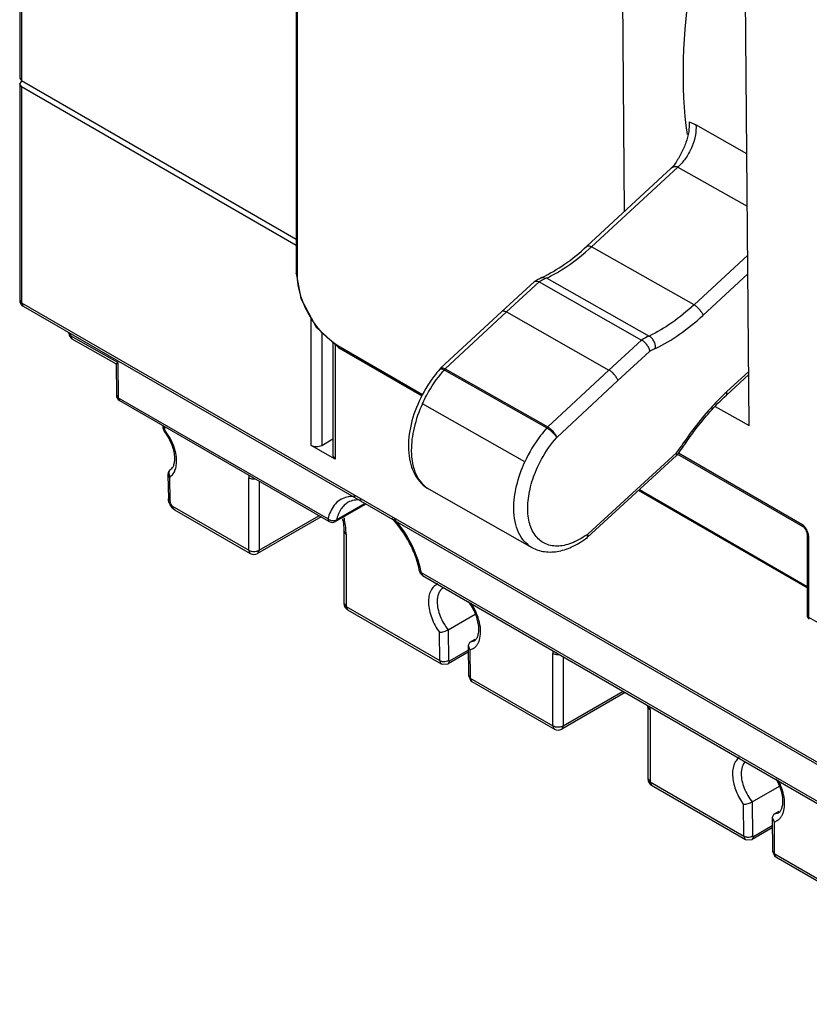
# Model space of a CAD drawing. Header units: millimetres. Extents: x 24 to 184, y 39 to 251.
# Tile 1 of 8: x 24 to 88, y 54 to 134. Entities that reach past the tile are written whole.
import ezdxf

# ---------------------------------------------------------------- set-up
doc = ezdxf.new("R2010")
doc.units = ezdxf.units.MM
doc.header["$LTSCALE"] = 18.84591
doc.layers.get('0').update_dxf_attribs({"linetype": 'CONTINUOUS'})

msp = doc.modelspace()

# ---------------------------------------------------------------- linework, layer by layer
at = {"color": 7, "linetype": 'Continuous'}
for p, q in [((23.715, 164.409), (23.715, 129.299)), ((23.862, 164.205), (23.862, 129.095)), ((72.678, 146.537), (72.917, 118.414)), ((46.222, 144.303), (46.222, 113.421)), ((46.325, 113.279), (46.325, 144.109)), ((83.092, 101.011), (82.753, 140.834)), ((23.716, 129.299), (23.862, 129.095)), ((23.862, 129.095), (46.222, 116.186)), ((23.862, 129.014), (23.932, 129.055)), ((23.715, 128.81), (23.715, 111.214)), ((23.716, 128.81), (23.862, 129.014)), ((23.862, 128.606), (23.716, 128.81)), ((23.862, 128.606), (23.862, 111.01)), ((23.862, 128.606), (46.222, 115.696)), ((82.904, 123.129), (78.753, 125.478)), ((69.88, 115.61), (76.755, 121.959)), ((70.257, 115.558), (77.292, 122.056)), ((77.292, 122.056), (82.941, 118.86)), ((78.601, 110.837), (70.257, 115.558)), ((82.974, 114.877), (78.601, 110.837)), ((46.222, 113.419), (46.222, 113.421)), ((66.223, 113.062), (66.61, 113.022)), ((66.61, 113.022), (74.954, 108.3)), ((79.332, 109.98), (82.987, 113.356)), ((62.958, 110.309), (65.591, 112.722)), ((63.334, 110.257), (65.997, 112.698)), ((65.626, 112.748), (65.591, 112.722)), ((65.997, 112.698), (65.626, 112.748)), ((65.997, 112.698), (74.34, 107.976)), ((23.715, 111.214), (23.862, 111.01)), ((23.862, 111.01), (23.986, 110.735)), ((23.862, 111.01), (122.246, 54.209)), ((23.986, 110.735), (122.42, 53.905)), ((57.976, 105.672), (62.957, 110.308)), ((63.334, 110.257), (58.352, 105.62)), ((63.334, 110.257), (71.676, 105.534)), ((47.452, 99.401), (47.452, 109.776)), ((27.718, 108.518), (27.718, 108.581)), ((27.718, 108.518), (27.864, 108.314)), ((27.864, 108.496), (27.864, 108.314)), ((27.864, 108.314), (27.971, 108.083)), ((31.71, 106.138), (27.864, 108.314)), ((48.3, 108.625), (48.3, 99.401)), ((27.971, 108.083), (31.566, 106.049)), ((49.208, 107.795), (49.208, 98.53)), ((49.384, 107.635), (49.384, 98.285)), ((49.598, 107.533), (56.511, 103.542)), ((71.676, 105.534), (74.34, 107.976)), ((49.669, 107.374), (49.67, 107.374)), ((49.67, 107.374), (56.485, 103.439)), ((72.409, 104.678), (74.99, 107.045)), ((31.566, 106.049), (31.71, 106.138)), ((31.566, 106.049), (31.588, 103.48)), ((31.71, 106.138), (31.734, 103.28)), ((58.272, 105.538), (66.616, 100.816)), ((58.352, 105.62), (66.695, 100.898)), ((66.695, 100.898), (71.676, 105.534)), ((81.237, 103.487), (83.057, 105.168)), ((83.055, 105.413), (81.259, 103.754)), ((67.425, 100.038), (72.409, 104.678)), ((31.588, 103.48), (31.734, 103.28)), ((81.259, 103.754), (81.237, 103.487)), ((31.734, 103.28), (31.838, 103.051)), ((31.734, 103.28), (48.812, 93.421)), ((31.838, 103.051), (48.916, 93.192)), ((64.839, 98.064), (56.495, 102.786)), ((80.329, 102.575), (83.092, 101.011)), ((35.366, 101.014), (35.367, 100.908)), ((35.367, 100.908), (35.513, 100.708)), ((35.546, 100.621), (35.503, 100.522)), ((35.511, 100.91), (35.513, 100.708)), ((49.384, 98.285), (47.452, 99.401)), ((48.3, 99.401), (49.208, 99.925)), ((77.826, 99.704), (77.925, 99.579)), ((77.165, 98.791), (69.986, 92.21)), ((77.192, 98.57), (77.165, 98.791)), ((77.259, 98.693), (87.456, 92.806)), ((87.383, 92.967), (77.341, 98.764)), ((49.208, 98.53), (49.384, 98.285)), ((69.939, 91.921), (77.184, 98.562)), ((77.184, 98.562), (77.192, 98.57)), ((35.78, 96.984), (35.825, 95.063)), ((35.926, 96.791), (35.78, 96.983)), ((35.971, 94.871), (35.926, 96.795)), ((42.36, 90.867), (42.36, 96.745)), ((43.208, 96.487), (43.208, 90.867)), ((57.045, 95.822), (65.388, 91.1)), ((87.811, 87.803), (74.089, 95.725)), ((74.168, 95.798), (87.811, 87.921)), ((35.825, 95.063), (35.971, 94.871)), ((51.894, 94.623), (49.416, 93.192)), ((51.818, 94.667), (49.51, 93.335)), ((36.112, 94.474), (36.055, 94.393)), ((36.055, 94.393), (36.33, 94.145)), ((36.112, 94.474), (42.36, 90.867)), ((36.329, 94.145), (42.484, 90.592)), ((48.251, 93.575), (43.084, 90.592)), ((43.208, 90.867), (48.076, 93.677)), ((48.916, 93.192), (48.812, 93.421)), ((50.279, 92.173), (50.104, 92.418)), ((50.104, 92.418), (50.104, 86.539)), ((50.279, 92.173), (50.279, 86.294)), ((69.939, 91.921), (69.986, 92.21)), ((87.81, 92.216), (87.811, 92.191)), ((87.811, 92.19), (87.811, 85.556)), ((69.929, 91.912), (69.939, 91.921)), ((87.913, 92.047), (87.913, 85.413)), ((42.484, 90.592), (42.36, 90.867)), ((43.208, 90.867), (43.084, 90.592)), ((56.256, 89.159), (56.395, 89.043)), ((56.395, 89.043), (98.228, 64.891)), ((56.395, 89.043), (56.498, 88.814)), ((56.498, 88.814), (98.331, 64.662)), ((50.104, 86.539), (50.279, 86.294)), ((50.279, 86.294), (57.909, 81.889)), ((50.279, 86.294), (50.404, 86.02)), ((50.404, 86.02), (58.034, 81.614)), ((58.595, 84.382), (60.802, 85.656)), ((87.913, 85.413), (106.736, 74.546)), ((57.909, 81.889), (57.89, 84.155)), ((58.595, 84.382), (58.616, 81.893)), ((60.363, 83.381), (60.217, 83.108)), ((60.363, 83.381), (60.779, 83.622)), ((60.363, 83.381), (60.714, 83.493)), ((60.222, 82.565), (58.584, 81.619)), ((58.688, 81.852), (60.22, 82.737)), ((60.217, 83.108), (60.365, 82.754)), ((60.217, 83.108), (60.238, 80.66)), ((60.365, 82.754), (60.384, 80.46)), ((58.034, 81.615), (57.909, 81.889)), ((58.688, 81.852), (58.584, 81.619)), ((67.109, 76.578), (67.109, 82.457)), ((67.957, 82.198), (67.957, 76.578)), ((60.238, 80.66), (60.384, 80.46)), ((60.384, 80.46), (67.109, 76.578)), ((60.384, 80.46), (60.509, 80.185)), ((60.509, 80.185), (67.233, 76.303)), ((67.957, 76.578), (72.824, 79.388)), ((73, 79.287), (67.833, 76.303)), ((75.028, 77.885), (74.853, 78.13)), ((74.853, 78.13), (74.853, 72.251)), ((75.028, 77.885), (75.028, 72.006)), ((67.233, 76.303), (67.109, 76.578)), ((67.957, 76.578), (67.833, 76.303)), ((74.853, 72.251), (75.028, 72.006)), ((75.028, 72.006), (82.659, 67.6)), ((75.028, 72.006), (75.153, 71.731)), ((75.153, 71.731), (82.784, 67.325)), ((83.343, 70.376), (85.55, 71.65)), ((82.659, 67.6), (82.638, 70.149)), ((83.343, 70.376), (83.366, 67.604)), ((85.11, 69.376), (84.965, 69.103)), ((84.965, 69.103), (85.112, 68.749)), ((84.965, 69.103), (84.988, 66.371)), ((85.11, 69.376), (85.527, 69.616)), ((85.11, 69.376), (85.461, 69.487)), ((84.972, 68.275), (83.334, 67.33)), ((83.438, 67.563), (84.97, 68.448)), ((85.112, 68.749), (85.134, 66.171)), ((82.784, 67.325), (82.659, 67.6)), ((83.438, 67.563), (83.334, 67.33)), ((84.988, 66.371), (85.134, 66.171)), ((85.134, 66.171), (91.858, 62.29)), ((85.134, 66.171), (85.259, 65.896)), ((85.259, 65.896), (91.982, 62.015))]:
    msp.add_line(p, q, dxfattribs=at)
for points in [[(77.081, 122.35), (76.986, 122.213), (76.755, 121.959)], [(46.222, 113.419), (46.593, 111.362), (47.855, 109.032), (49.669, 107.374)], [(87.456, 92.806), (87.501, 92.776), (87.713, 92.519), (87.808, 92.239), (87.81, 92.216)], [(58.034, 81.615), (58.11, 81.578), (58.584, 81.619)], [(60.238, 80.66), (60.442, 80.231), (60.509, 80.185)], [(82.784, 67.325), (82.86, 67.289), (83.334, 67.33)], [(84.988, 66.371), (85.193, 65.942), (85.259, 65.896)]]:
    msp.add_lwpolyline(points, dxfattribs=at)
for centre, radius, start, end in [((74.606, 124.964), 3.958, 312.73228, 314.15871), ((57.743, 129.106), 18.443, 311.9219, 312.72752), ((69.99, 105.172), 8.743, 115.52084, 119.94602), ((70.214, 105.47), 8.368, 115.50515, 117.06609), ((70.511, 104.897), 9.014, 117.09383, 120.05784), ((28.218, 108.518), 0.5, 180, 240.49318), ((78.701, 100.453), 8.696, 115.52765, 120.10261), ((78.951, 100.033), 8.053, 115.55689, 119.45754), ((58.521, 105.086), 0.8, 132.94617, 138.63003), ((66.056, 98.684), 10.371, 138.63336, 139.49744), ((59.136, 104.779), 1.149, 133.00712, 138.69302), ((32.088, 103.484), 0.5, 180.47584, 240.00056), ((94.717, 89.184), 19.834, 132.72693, 133.31078), ((31.838, 97.784), 4.669, 36.62686, 37.42262), ((67.48, 100.057), 1.15, 133.00753, 138.6926), ((64.587, 108.511), 16.052, 321.7383, 326.18942), ((65.101, 108.226), 15.315, 323.37096, 326.01322), ((64.95, 108.329), 15.498, 326.00765, 326.18168), ((65.388, 108.014), 14.959, 321.93616, 323.36727), ((47.408, 96.747), 5.048, 177.39263, 180.01494), ((35.422, 97.627), 0.946, 303.56375, 305.99609), ((36.821, 94.964), 0.862, 204.76228, 214.70283), ((36.683, 94.574), 0.579, 190.01453, 193.635), ((52.176, 92.669), 3.447, 164.93781, 167.4104), ((49.166, 93.625), 0.5, 240.00056, 299.99985), ((43.726, 92.274), 6.386, 8.74849, 10.34646), ((42.921, 91.958), 7.373, 10.66805, 12.1196), ((86.831, 92.076), 1.047, 50.0051, 58.21431), ((44.476, 92.159), 5.803, 2.64951, 3.62532), ((44.782, 92.171), 5.497, 0.01779, 2.66457), ((65.934, 97.539), 6.695, 305.72779, 307.24387), ((86.865, 92.015), 1.049, 1.72946, 11.27992), ((42.784, 91.112), 0.6, 240.00056, 299.99985), ((56.748, 89.247), 0.5, 190.00566, 240.00056), ((49.491, 87.816), 7.012, 10.07917, 11.24692), ((50.704, 86.539), 0.6, 180, 240.00056), ((88.161, 85.556), 0.35, 180, 240.00056), ((60.096, 83.752), 1.033, 285.05727, 293.15027), ((60.1, 83.739), 1.02, 293.24826, 310.02759), ((72.157, 82.458), 5.048, 177.39263, 180.01494), ((70.137, 78.129), 4.715, 0.00364, 1.05281), ((69.548, 77.883), 5.48, 0.01521, 2.4633), ((67.533, 76.823), 0.6, 240.00056, 299.99985), ((75.453, 72.251), 0.6, 180, 240.00056), ((84.847, 69.734), 1.02, 293.24826, 310.02759), ((84.844, 69.746), 1.033, 285.05727, 293.15027)]:
    msp.add_arc(centre, radius, start, end, dxfattribs=at)
msp.add_ellipse((107.404, 146.508), major_axis=(20.687, 36.551), ratio=0.583027, start_param=2.125564, end_param=2.492014, dxfattribs=at)
for points, knots in [([(78.194, 125.735), (78.222, 125.467), (78.191, 124.891), (77.962, 124.03), (77.579, 123.17), (77.253, 122.621), (77.081, 122.35)], [0, 0, 0, 0, 0.222722, 0.471729, 0.734384, 1, 1, 1, 1]), ([(78.753, 125.478), (78.78, 125.21), (78.743, 124.61), (78.471, 123.712), (78.005, 122.849), (77.588, 122.341), (77.364, 122.124)], [0, 0, 0, 0, 0.216625, 0.476186, 0.749219, 1, 1, 1, 1]), ([(78.194, 125.734), (78.24, 125.718), (78.432, 125.646), (78.617, 125.555), (78.753, 125.478)], [0, 0, 0, 0, 0.238195, 1, 1, 1, 1]), ([(76.755, 121.959), (76.778, 121.98), (76.873, 122.057), (76.996, 122.104), (77.086, 122.107)], [0, 0, 0, 0, 0.257322, 1, 1, 1, 1]), ([(77.086, 122.107), (77.104, 122.108), (77.175, 122.106), (77.245, 122.083), (77.292, 122.056)], [0, 0, 0, 0, 0.246015, 1, 1, 1, 1]), ([(66.223, 113.062), (66.864, 113.368), (68.15, 114.135), (69.308, 115.081), (69.88, 115.61)], [0, 0, 0, 0, 0.476818, 1, 1, 1, 1]), ([(69.88, 115.609), (69.898, 115.626), (69.948, 115.649), (70.039, 115.647), (70.146, 115.616), (70.219, 115.58), (70.257, 115.558)], [0, 0, 0, 0, 0.177834, 0.394767, 0.669189, 1, 1, 1, 1]), ([(66.61, 113.022), (66.907, 113.163), (68.143, 113.82), (69.27, 114.67), (70.065, 115.384)], [0, 0, 0, 0, 0.235175, 1, 1, 1, 1]), ([(46.325, 113.279), (46.296, 113.295), (46.247, 113.333), (46.222, 113.392), (46.222, 113.419)], [0, 0, 0, 0, 0.549353, 1, 1, 1, 1]), ([(49.598, 107.533), (49.13, 107.811), (48.246, 108.567), (47.217, 109.99), (46.621, 111.362), (46.367, 112.476), (46.324, 113.018), (46.325, 113.279)], [0, 0, 0, 0, 0.238193, 0.501046, 0.763135, 0.88605, 1, 1, 1, 1]), ([(23.715, 111.214), (23.715, 111.119), (23.763, 110.925), (23.904, 110.782), (23.986, 110.735)], [0, 0, 0, 0, 0.499805, 1, 1, 1, 1]), ([(78.601, 110.837), (78.033, 110.312), (76.878, 109.371), (75.596, 108.607), (74.954, 108.3)], [0, 0, 0, 0, 0.520601, 1, 1, 1, 1]), ([(78.601, 110.837), (78.682, 110.79), (78.842, 110.673), (79.053, 110.461), (79.224, 110.228), (79.307, 110.061), (79.332, 109.98)], [0, 0, 0, 0, 0.245477, 0.51671, 0.779059, 1, 1, 1, 1]), ([(62.958, 110.309), (62.976, 110.325), (63.026, 110.348), (63.117, 110.346), (63.223, 110.315), (63.296, 110.279), (63.334, 110.257)], [0, 0, 0, 0, 0.178503, 0.395694, 0.669804, 1, 1, 1, 1]), ([(75.477, 107.298), (76.156, 107.622), (77.511, 108.43), (78.732, 109.425), (79.332, 109.98)], [0, 0, 0, 0, 0.479399, 1, 1, 1, 1]), ([(75.477, 107.298), (75.483, 107.393), (75.46, 107.594), (75.353, 107.878), (75.184, 108.126), (75.034, 108.255), (74.954, 108.3)], [0, 0, 0, 0, 0.243199, 0.506515, 0.766258, 1, 1, 1, 1]), ([(49.598, 107.534), (49.598, 107.501), (49.606, 107.439), (49.646, 107.388), (49.669, 107.374)], [0, 0, 0, 0, 0.549805, 1, 1, 1, 1]), ([(74.34, 107.976), (74.422, 107.93), (74.579, 107.806), (74.773, 107.576), (74.92, 107.318), (74.978, 107.133), (74.99, 107.045)], [0, 0, 0, 0, 0.24103, 0.508031, 0.770421, 1, 1, 1, 1]), ([(57.92, 105.615), (57.751, 105.422), (57.092, 104.613), (56.554, 103.707), (56.227, 102.993)], [0, 0, 0, 0, 0.246662, 1, 1, 1, 1]), ([(56.495, 102.786), (56.604, 103.024), (57.071, 103.956), (57.663, 104.827), (58.17, 105.42)], [0, 0, 0, 0, 0.251664, 1, 1, 1, 1]), ([(57.954, 105.635), (57.972, 105.64), (58.017, 105.641), (58.127, 105.615), (58.212, 105.572), (58.272, 105.538)], [0, 0, 0, 0, 0.164601, 0.386197, 1, 1, 1, 1]), ([(58.001, 105.69), (58.044, 105.713), (58.178, 105.709), (58.288, 105.656), (58.352, 105.62)], [0, 0, 0, 0, 0.40154, 1, 1, 1, 1]), ([(72.409, 104.678), (72.383, 104.758), (72.3, 104.925), (72.128, 105.158), (71.917, 105.369), (71.758, 105.488), (71.676, 105.534)], [0, 0, 0, 0, 0.220793, 0.483206, 0.754577, 1, 1, 1, 1]), ([(81.112, 103.617), (80.81, 103.333), (79.606, 102.125), (78.545, 100.776), (77.826, 99.704)], [0, 0, 0, 0, 0.242759, 1, 1, 1, 1]), ([(77.925, 99.579), (78.17, 99.944), (79.16, 101.338), (80.304, 102.625), (81.237, 103.487)], [0, 0, 0, 0, 0.257303, 1, 1, 1, 1]), ([(56.227, 102.993), (55.911, 102.303), (55.442, 100.92), (55.292, 99.139), (55.515, 97.852), (55.848, 97.015), (56.353, 96.31), (56.803, 95.959), (57.045, 95.822)], [0, 0, 0, 0, 0.289728, 0.552745, 0.672565, 0.785624, 0.893838, 1, 1, 1, 1]), ([(56.495, 102.786), (56.207, 102.157), (55.764, 100.904), (55.586, 99.581), (55.591, 98.952)], [0, 0, 0, 0, 0.524028, 1, 1, 1, 1]), ([(35.367, 100.908), (35.368, 100.805), (35.406, 100.665), (35.481, 100.549), (35.503, 100.522)], [0, 0, 0, 0, 0.747828, 1, 1, 1, 1]), ([(36.022, 97.459), (36.076, 97.495), (36.184, 97.606), (36.292, 97.855), (36.349, 98.198), (36.324, 98.797), (36.081, 99.618), (35.724, 100.232), (35.503, 100.522)], [0, 0, 0, 0, 0.057829, 0.136238, 0.240428, 0.368194, 0.671763, 1, 1, 1, 1]), ([(36.458, 97.75), (36.492, 97.966), (36.492, 98.441), (36.276, 99.425), (35.905, 100.139), (35.585, 100.569)], [0, 0, 0, 0, 0.218635, 0.465972, 1, 1, 1, 1]), ([(66.616, 100.816), (66.438, 100.614), (65.747, 99.765), (65.182, 98.814), (64.839, 98.064)], [0, 0, 0, 0, 0.246032, 1, 1, 1, 1]), ([(67.431, 100.041), (67.393, 100.111), (67.286, 100.257), (67.09, 100.463), (66.863, 100.657), (66.698, 100.769), (66.616, 100.816)], [0, 0, 0, 0, 0.21215, 0.474025, 0.749581, 1, 1, 1, 1]), ([(66.695, 100.898), (66.777, 100.852), (66.938, 100.734), (67.149, 100.522), (67.321, 100.29), (67.405, 100.123), (67.43, 100.043)], [0, 0, 0, 0, 0.245753, 0.51725, 0.779576, 1, 1, 1, 1]), ([(47.452, 99.401), (47.578, 99.328), (47.876, 99.271), (48.175, 99.328), (48.3, 99.401)], [0, 0, 0, 0, 0.500001, 1, 1, 1, 1]), ([(65.863, 97.617), (65.964, 97.838), (66.396, 98.698), (66.95, 99.498), (67.425, 100.038)], [0, 0, 0, 0, 0.252078, 1, 1, 1, 1]), ([(55.591, 98.952), (55.594, 98.605), (55.653, 97.944), (55.93, 97.038), (56.389, 96.304), (56.817, 95.951), (57.045, 95.822)], [0, 0, 0, 0, 0.289172, 0.548388, 0.781763, 1, 1, 1, 1]), ([(63.935, 94.231), (63.929, 94.859), (64.107, 96.182), (64.551, 97.435), (64.839, 98.064)], [0, 0, 0, 0, 0.475972, 1, 1, 1, 1]), ([(36.022, 97.459), (35.946, 97.408), (35.817, 97.264), (35.778, 97.076), (35.78, 96.984)], [0, 0, 0, 0, 0.500123, 1, 1, 1, 1]), ([(36.022, 97.459), (35.957, 97.416), (35.853, 97.269), (35.855, 97.093), (35.875, 97.008)], [0, 0, 0, 0, 0.473359, 1, 1, 1, 1]), ([(35.978, 96.861), (36.012, 96.886), (36.145, 96.996), (36.248, 97.141), (36.307, 97.257)], [0, 0, 0, 0, 0.241149, 1, 1, 1, 1]), ([(36.307, 97.257), (36.325, 97.294), (36.395, 97.451), (36.438, 97.62), (36.458, 97.75)], [0, 0, 0, 0, 0.236721, 1, 1, 1, 1]), ([(69.843, 92.104), (69.465, 91.833), (68.873, 91.492), (68.041, 91.245), (67.464, 91.181), (66.923, 91.235), (66.429, 91.408), (65.998, 91.698), (65.507, 92.244), (65.112, 93.204), (65.017, 94.567), (65.261, 96.088), (65.63, 97.107), (65.863, 97.617)], [0, 0, 0, 0, 0.13423, 0.193966, 0.249052, 0.300425, 0.34953, 0.398238, 0.448496, 0.559253, 0.689433, 0.838239, 1, 1, 1, 1]), ([(35.945, 96.838), (35.942, 96.836), (35.93, 96.825), (35.926, 96.808), (35.926, 96.795)], [0, 0, 0, 0, 0.221542, 1, 1, 1, 1]), ([(42.898, 96.65), (42.802, 96.64), (42.616, 96.645), (42.436, 96.702), (42.36, 96.745)], [0, 0, 0, 0, 0.523948, 1, 1, 1, 1]), ([(36.055, 94.393), (36.02, 94.443), (35.898, 94.647), (35.829, 94.886), (35.825, 95.063)], [0, 0, 0, 0, 0.255814, 1, 1, 1, 1]), ([(35.99, 94.74), (35.987, 94.751), (35.977, 94.794), (35.972, 94.838), (35.971, 94.871)], [0, 0, 0, 0, 0.261313, 1, 1, 1, 1]), ([(36.038, 94.603), (36.023, 94.636), (36.005, 94.682), (35.992, 94.728), (35.99, 94.74)], [0, 0, 0, 0, 0.756019, 1, 1, 1, 1]), ([(50.355, 95.193), (50.176, 95.15), (49.827, 95.012), (49.22, 94.517), (48.953, 93.956), (48.848, 93.565)], [0, 0, 0, 0, 0.238011, 0.4763, 1, 1, 1, 1]), ([(50.457, 94.765), (50.34, 94.697), (50.117, 94.529), (49.742, 94.073), (49.578, 93.638), (49.51, 93.335)], [0, 0, 0, 0, 0.230914, 0.470533, 1, 1, 1, 1]), ([(51.021, 95.247), (50.963, 95.25), (50.74, 95.257), (50.515, 95.232), (50.355, 95.193)], [0, 0, 0, 0, 0.258992, 1, 1, 1, 1]), ([(51.509, 94.935), (51.317, 94.961), (50.951, 94.968), (50.601, 94.849), (50.457, 94.765)], [0, 0, 0, 0, 0.536534, 1, 1, 1, 1]), ([(36.12, 94.438), (36.135, 94.377), (36.184, 94.26), (36.278, 94.175), (36.329, 94.145)], [0, 0, 0, 0, 0.513767, 1, 1, 1, 1]), ([(65.388, 91.1), (65.16, 91.229), (64.732, 91.582), (64.273, 92.316), (63.996, 93.222), (63.938, 93.883), (63.935, 94.231)], [0, 0, 0, 0, 0.218237, 0.451612, 0.710828, 1, 1, 1, 1]), ([(48.812, 93.421), (48.835, 93.401), (48.939, 93.328), (49.064, 93.287), (49.159, 93.275)], [0, 0, 0, 0, 0.23904, 1, 1, 1, 1]), ([(49.159, 93.275), (49.181, 93.273), (49.265, 93.266), (49.351, 93.275), (49.411, 93.293)], [0, 0, 0, 0, 0.259647, 1, 1, 1, 1]), ([(49.411, 93.293), (49.42, 93.296), (49.454, 93.307), (49.487, 93.321), (49.51, 93.335)], [0, 0, 0, 0, 0.259222, 1, 1, 1, 1]), ([(49.51, 93.335), (49.507, 93.319), (49.49, 93.264), (49.452, 93.213), (49.416, 93.192)], [0, 0, 0, 0, 0.277487, 1, 1, 1, 1]), ([(50.037, 93.245), (50.048, 93.174), (50.086, 92.9), (50.104, 92.623), (50.104, 92.418)], [0, 0, 0, 0, 0.260222, 1, 1, 1, 1]), ([(50.268, 92.526), (50.264, 92.591), (50.243, 92.858), (50.204, 93.123), (50.166, 93.323)], [0, 0, 0, 0, 0.243288, 1, 1, 1, 1]), ([(56.256, 89.16), (56.187, 89.547), (55.973, 90.332), (55.314, 91.836), (54.58, 92.872), (54.001, 93.465)], [0, 0, 0, 0, 0.23983, 0.494105, 1, 1, 1, 1]), ([(56.368, 89.183), (56.214, 89.959), (55.651, 91.484), (54.734, 92.821), (54.186, 93.419)], [0, 0, 0, 0, 0.493877, 1, 1, 1, 1]), ([(87.383, 92.967), (87.383, 92.933), (87.391, 92.871), (87.432, 92.82), (87.456, 92.806)], [0, 0, 0, 0, 0.549928, 1, 1, 1, 1]), ([(87.758, 92.57), (87.741, 92.6), (87.67, 92.713), (87.58, 92.815), (87.505, 92.879)], [0, 0, 0, 0, 0.259394, 1, 1, 1, 1]), ([(87.894, 92.221), (87.888, 92.25), (87.858, 92.372), (87.806, 92.488), (87.758, 92.57)], [0, 0, 0, 0, 0.239808, 1, 1, 1, 1]), ([(87.913, 92.047), (87.899, 92.056), (87.85, 92.089), (87.811, 92.147), (87.811, 92.19)], [0, 0, 0, 0, 0.2775, 1, 1, 1, 1]), ([(65.388, 91.1), (65.711, 90.917), (66.453, 90.677), (67.643, 90.741), (68.834, 91.167), (69.57, 91.637), (69.929, 91.912)], [0, 0, 0, 0, 0.228598, 0.466191, 0.721603, 1, 1, 1, 1]), ([(42.36, 90.867), (42.372, 90.86), (42.423, 90.833), (42.477, 90.813), (42.52, 90.801)], [0, 0, 0, 0, 0.23644, 1, 1, 1, 1]), ([(42.52, 90.801), (42.541, 90.795), (42.627, 90.774), (42.717, 90.765), (42.784, 90.765)], [0, 0, 0, 0, 0.243047, 1, 1, 1, 1]), ([(42.784, 90.765), (42.807, 90.765), (42.896, 90.768), (42.985, 90.782), (43.048, 90.801)], [0, 0, 0, 0, 0.255502, 1, 1, 1, 1]), ([(43.048, 90.801), (43.063, 90.805), (43.118, 90.822), (43.171, 90.845), (43.208, 90.867)], [0, 0, 0, 0, 0.262956, 1, 1, 1, 1]), ([(57.752, 88.119), (57.628, 88.072), (57.392, 87.921), (57.142, 87.56), (57.003, 87.096), (56.974, 86.555), (57.054, 85.961), (57.302, 85.123), (57.625, 84.523), (57.89, 84.155)], [0, 0, 0, 0, 0.089188, 0.18377, 0.290393, 0.411747, 0.547132, 0.693472, 1, 1, 1, 1]), ([(58.214, 87.823), (58.131, 87.775), (57.977, 87.646), (57.813, 87.377), (57.715, 87.046), (57.696, 86.805), (57.696, 86.678)], [0, 0, 0, 0, 0.217731, 0.450885, 0.710494, 1, 1, 1, 1]), ([(57.696, 86.678), (57.696, 86.488), (57.744, 86.088), (57.989, 85.287), (58.32, 84.719), (58.595, 84.382)], [0, 0, 0, 0, 0.228376, 0.478496, 1, 1, 1, 1]), ([(60.714, 83.493), (60.773, 83.527), (60.894, 83.636), (61.019, 83.89), (61.091, 84.241), (61.086, 84.68), (60.998, 85.175), (60.766, 85.879), (60.484, 86.385), (60.255, 86.696)], [0, 0, 0, 0, 0.058871, 0.13611, 0.238415, 0.364613, 0.509883, 0.668406, 1, 1, 1, 1]), ([(61.134, 83.55), (61.202, 83.761), (61.262, 84.246), (61.164, 85.009), (60.896, 85.808), (60.619, 86.321), (60.457, 86.568)], [0, 0, 0, 0, 0.209626, 0.452821, 0.720869, 1, 1, 1, 1]), ([(87.811, 85.556), (87.811, 85.528), (87.835, 85.468), (87.884, 85.429), (87.913, 85.413)], [0, 0, 0, 0, 0.449974, 1, 1, 1, 1]), ([(87.986, 85.252), (87.962, 85.266), (87.922, 85.317), (87.913, 85.379), (87.913, 85.413)], [0, 0, 0, 0, 0.449976, 1, 1, 1, 1]), ([(58.595, 84.382), (58.479, 84.315), (58.295, 84.239), (58.056, 84.173), (57.941, 84.156), (57.89, 84.155)], [0, 0, 0, 0, 0.537544, 0.793472, 1, 1, 1, 1]), ([(60.98, 83.218), (60.996, 83.242), (61.058, 83.348), (61.105, 83.462), (61.134, 83.55)], [0, 0, 0, 0, 0.241037, 1, 1, 1, 1]), ([(60.756, 82.958), (60.777, 82.976), (60.862, 83.053), (60.934, 83.144), (60.98, 83.218)], [0, 0, 0, 0, 0.244584, 1, 1, 1, 1]), ([(57.909, 81.889), (57.931, 81.877), (58.04, 81.827), (58.161, 81.808), (58.255, 81.808)], [0, 0, 0, 0, 0.213198, 1, 1, 1, 1]), ([(58.255, 81.808), (58.281, 81.808), (58.378, 81.812), (58.474, 81.832), (58.541, 81.858)], [0, 0, 0, 0, 0.26652, 1, 1, 1, 1]), ([(58.541, 81.858), (58.548, 81.86), (58.573, 81.871), (58.599, 81.883), (58.616, 81.893)], [0, 0, 0, 0, 0.264695, 1, 1, 1, 1]), ([(58.627, 81.859), (58.625, 81.861), (58.619, 81.871), (58.616, 81.884), (58.616, 81.893)], [0, 0, 0, 0, 0.225118, 1, 1, 1, 1]), ([(58.688, 81.852), (58.677, 81.846), (58.655, 81.839), (58.633, 81.851), (58.627, 81.859)], [0, 0, 0, 0, 0.543679, 1, 1, 1, 1]), ([(67.647, 82.362), (67.551, 82.351), (67.364, 82.356), (67.185, 82.413), (67.109, 82.457)], [0, 0, 0, 0, 0.523948, 1, 1, 1, 1]), ([(67.109, 76.578), (67.121, 76.571), (67.172, 76.544), (67.226, 76.524), (67.269, 76.512)], [0, 0, 0, 0, 0.23644, 1, 1, 1, 1]), ([(67.269, 76.512), (67.29, 76.506), (67.376, 76.485), (67.466, 76.477), (67.533, 76.477)], [0, 0, 0, 0, 0.243047, 1, 1, 1, 1]), ([(67.533, 76.477), (67.556, 76.477), (67.645, 76.48), (67.733, 76.494), (67.797, 76.512)], [0, 0, 0, 0, 0.255502, 1, 1, 1, 1]), ([(67.797, 76.512), (67.812, 76.516), (67.867, 76.534), (67.92, 76.557), (67.957, 76.578)], [0, 0, 0, 0, 0.262956, 1, 1, 1, 1]), ([(82.282, 73.998), (82.18, 73.926), (81.994, 73.733), (81.815, 73.351), (81.729, 72.892), (81.74, 72.17), (81.998, 71.207), (82.392, 70.49), (82.638, 70.149)], [0, 0, 0, 0, 0.089204, 0.186967, 0.297178, 0.420731, 0.700114, 1, 1, 1, 1]), ([(82.765, 73.661), (82.655, 73.544), (82.484, 73.22), (82.444, 72.864), (82.444, 72.673)], [0, 0, 0, 0, 0.457243, 1, 1, 1, 1]), ([(82.444, 72.673), (82.444, 72.482), (82.491, 72.082), (82.736, 71.282), (83.068, 70.714), (83.343, 70.376)], [0, 0, 0, 0, 0.228376, 0.478496, 1, 1, 1, 1]), ([(85.461, 69.487), (85.514, 69.518), (85.62, 69.609), (85.739, 69.817), (85.819, 70.106), (85.853, 70.628), (85.709, 71.387), (85.448, 71.976), (85.277, 72.27)], [0, 0, 0, 0, 0.060637, 0.137202, 0.236803, 0.359361, 0.658981, 1, 1, 1, 1]), ([(85.881, 69.544), (85.941, 69.728), (86.002, 70.143), (85.947, 70.802), (85.758, 71.501), (85.552, 71.959), (85.43, 72.185)], [0, 0, 0, 0, 0.21108, 0.452627, 0.718836, 1, 1, 1, 1]), ([(83.343, 70.376), (83.227, 70.309), (83.043, 70.234), (82.803, 70.168), (82.689, 70.151), (82.638, 70.149)], [0, 0, 0, 0, 0.537544, 0.793472, 1, 1, 1, 1]), ([(85.503, 68.953), (85.525, 68.971), (85.61, 69.048), (85.681, 69.139), (85.728, 69.212)], [0, 0, 0, 0, 0.244584, 1, 1, 1, 1]), ([(85.728, 69.212), (85.744, 69.237), (85.805, 69.342), (85.853, 69.456), (85.881, 69.544)], [0, 0, 0, 0, 0.241037, 1, 1, 1, 1]), ([(82.659, 67.6), (82.681, 67.588), (82.79, 67.538), (82.911, 67.519), (83.005, 67.519)], [0, 0, 0, 0, 0.213198, 1, 1, 1, 1]), ([(83.005, 67.519), (83.031, 67.518), (83.128, 67.523), (83.225, 67.543), (83.291, 67.568)], [0, 0, 0, 0, 0.26652, 1, 1, 1, 1]), ([(83.291, 67.568), (83.298, 67.571), (83.324, 67.582), (83.349, 67.594), (83.366, 67.604)], [0, 0, 0, 0, 0.264695, 1, 1, 1, 1]), ([(83.377, 67.57), (83.375, 67.572), (83.369, 67.582), (83.366, 67.595), (83.366, 67.604)], [0, 0, 0, 0, 0.225118, 1, 1, 1, 1]), ([(83.438, 67.563), (83.427, 67.557), (83.405, 67.55), (83.383, 67.562), (83.377, 67.57)], [0, 0, 0, 0, 0.543679, 1, 1, 1, 1])]:
    msp.add_open_spline(points, degree=3, knots=knots, dxfattribs=at)
for points in [[(57.92, 105.615), (57.929, 105.624), (57.942, 105.631), (57.954, 105.635)], [(57.976, 105.672), (57.983, 105.679), (57.992, 105.685), (58.001, 105.69)], [(35.517, 100.68), (35.515, 100.689), (35.513, 100.699), (35.513, 100.708)], [(35.546, 100.621), (35.533, 100.638), (35.523, 100.659), (35.517, 100.68)], [(35.875, 97.008), (35.889, 96.949), (35.913, 96.891), (35.945, 96.838)]]:
    msp.add_open_spline(points, degree=3, dxfattribs=at)

doc.saveas('drawing.dxf')
